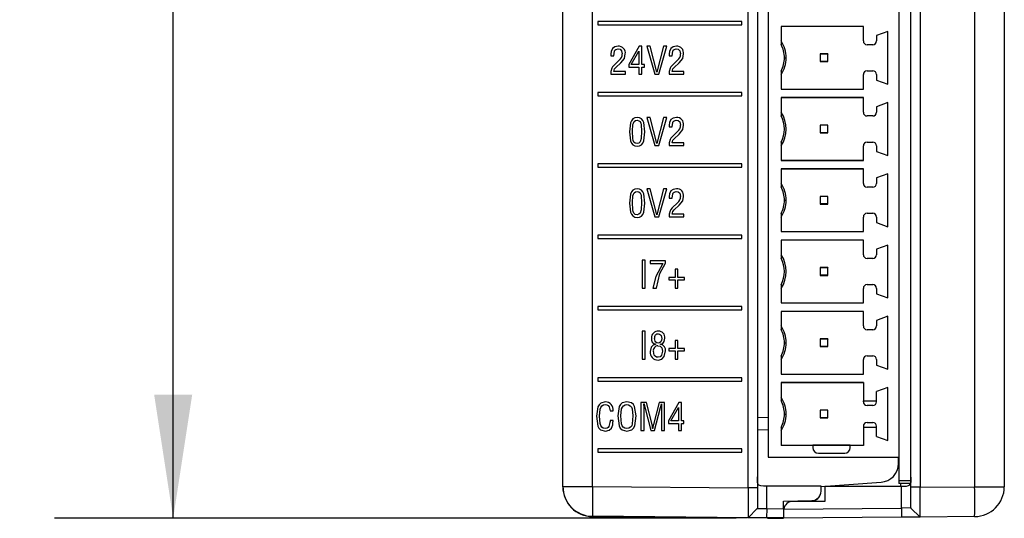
# Model space of a CAD drawing. Header units: millimetres. Extents: x 0 to 559, y 0 to 432.
# Tile 2 of 26: x 104 to 157, y 96 to 122. Entities that reach past the tile are written whole.
import ezdxf

# ---------------------------------------------------------------- set-up
doc = ezdxf.new("R2010")
doc.units = ezdxf.units.MM
doc.header["$LTSCALE"] = 2
doc.layers.add('DIMENSIONS', color=140, linetype='Continuous', lineweight=25)
doc.styles.add('SLDTEXTSTYLE0', font='TXT', dxfattribs={"width": 0.7})
doc.dimstyles.new('SLDDIMSTYLE0', dxfattribs={"dimtxt": 4.316016, "dimasz": 6.604, "dimexe": 0, "dimexo": 0.0625, "dimgap": 1.079004, "dimtad": 0, "dimtih": 1, "dimtoh": 1, "dimdec": 1, "dimrnd": 1e-09, "dimzin": 12, "dimdsep": 46, "dimtxsty": 'SLDTEXTSTYLE0', "dimsah": 1, "dimcen": 0.09, "dimadec": 0, "dimazin": 3, "dimtfac": 1, "dimtdec": 1, "dimtofl": 0, "dimtmove": 0, "dimatfit": 3, "dimfxl": 0, "dimfrac": 2, "dimtolj": 1, "dimtzin": 12, "dimarcsym": 0})

# ---------------------------------------------------------------- blocks, each defined once
blk = doc.blocks.new('_D')
at = {"layer": 'DIMENSIONS'}
for p, q in [((132.637, 200.338), (105.832, 200.338)), ((112.182, 200.338), (112.182, 155.891)), ((105.769, 148.065), (104.32, 148.065)), ((104.32, 148.065), (104.32, 141.205)), ((118.594, 148.065), (120.044, 148.065)), ((120.044, 148.065), (120.044, 141.205)), ((104.32, 141.205), (105.769, 141.205)), ((120.044, 141.205), (118.594, 141.205)), ((112.182, 95.791), (112.182, 140.239)), ((142.284, 95.791), (105.832, 95.791))]:
    blk.add_line(p, q, dxfattribs=at)
for points in [[(112.182, 200.338), (111.166, 193.734), (113.198, 193.734)], [(112.182, 95.791), (113.198, 102.395), (111.166, 102.395)]]:
    blk.add_solid(points, dxfattribs=at)
at = {"layer": 'DIMENSIONS', "char_height": 4.2333, "attachment_point": 1, "style": 'SLDTEXTSTYLE0'}
for s, insert in [('104.5', (103.974, 154.488)), ('4.12', (105.769, 146.662))]:
    blk.add_mtext(s, dxfattribs=dict(at, insert=insert))

msp = doc.modelspace()

# ---------------------------------------------------------------- linework, layer by layer
for p, q in [((142.926, 97.425), (142.926, 169.23)), ((143.422, 169.23), (143.422, 97.425)), ((151.629, 97.455), (151.629, 169.214)), ((152.129, 168.964), (152.129, 97.455)), ((155.043, 168.964), (155.043, 97.481)), ((156.629, 168.964), (156.629, 97.481)), ((143.992, 168.401), (143.992, 99.066)), ((150.992, 168.401), (150.992, 99.066)), ((134.608, 97.497), (134.608, 162.37)), ((133.019, 97.481), (133.019, 162.103)), ((133.022, 97.497), (133.022, 162.12)), ((142.595, 122.36), (134.896, 122.36)), ((134.896, 122.36), (134.896, 122.18)), ((134.896, 122.36), (134.896, 122.18)), ((134.896, 122.18), (142.595, 122.18)), ((142.595, 122.18), (142.595, 122.36)), ((149.092, 122.091), (144.692, 122.091)), ((144.692, 122.091), (144.692, 121.12)), ((149.092, 122.081), (144.692, 122.081)), ((149.092, 121.311), (149.092, 122.091)), ((150.392, 121.826), (149.792, 121.608)), ((150.392, 118.997), (150.392, 121.826)), ((149.592, 121.111), (149.292, 121.111)), ((149.792, 121.608), (149.792, 121.311)), ((135.586, 120.615), (135.586, 120.523)), ((135.586, 120.615), (135.586, 120.615)), ((135.586, 120.615), (135.586, 120.523)), ((135.679, 120.916), (135.679, 120.916)), ((135.971, 120.885), (135.971, 120.885)), ((135.979, 121.031), (135.979, 121.031)), ((136.196, 120.619), (136.196, 120.619)), ((137.102, 121.031), (136.549, 120.052)), ((137.102, 121.031), (136.549, 120.052)), ((136.676, 120.048), (137.084, 120.77)), ((137.084, 120.77), (137.088, 120.77)), ((137.088, 120.77), (137.088, 120.77)), ((137.088, 120.77), (137.088, 120.048)), ((137.088, 120.77), (137.088, 120.048)), ((137.249, 121.031), (137.102, 121.031)), ((137.249, 120.048), (137.249, 121.031)), ((137.699, 121.031), (137.515, 121.031)), ((137.515, 121.031), (137.946, 119.531)), ((137.515, 121.031), (137.946, 119.531)), ((138.046, 119.64), (137.699, 121.031)), ((138.4, 121.031), (138.05, 119.64)), ((138.401, 121.031), (138.05, 119.64)), ((138.152, 119.531), (138.585, 121.031)), ((138.585, 121.031), (138.4, 121.031)), ((138.701, 120.615), (138.702, 120.523)), ((138.702, 120.615), (138.701, 120.615)), ((138.702, 120.615), (138.702, 120.523)), ((138.795, 120.916), (138.795, 120.916)), ((139.087, 120.885), (139.086, 120.885)), ((139.095, 121.031), (139.094, 121.031)), ((139.312, 120.619), (139.312, 120.619)), ((146.786, 120.617), (146.786, 120.206)), ((146.792, 120.611), (146.786, 120.617)), ((147.197, 120.617), (146.786, 120.617)), ((146.792, 120.211), (146.792, 120.611)), ((147.192, 120.611), (146.792, 120.611)), ((147.197, 120.617), (147.192, 120.611)), ((147.192, 120.211), (147.192, 120.611)), ((147.197, 120.206), (147.197, 120.617)), ((133.019, 120.438), (133.014, 120.438)), ((135.586, 120.523), (135.747, 120.523)), ((136.037, 120.281), (135.755, 120.004)), ((136.038, 120.281), (135.755, 120.004)), ((135.857, 119.897), (136.125, 120.145)), ((136.038, 120.281), (136.037, 120.281)), ((138.702, 120.523), (138.863, 120.523)), ((139.153, 120.281), (138.871, 120.004)), ((139.153, 120.281), (138.871, 120.004)), ((138.972, 119.897), (139.241, 120.145)), ((139.153, 120.281), (139.153, 120.281)), ((144.872, 120.411), (144.972, 120.411)), ((146.792, 120.211), (146.786, 120.206)), ((146.786, 120.206), (147.197, 120.206)), ((147.192, 120.211), (146.792, 120.211)), ((147.197, 120.206), (147.192, 120.211)), ((135.584, 119.531), (136.375, 119.531)), ((135.642, 119.853), (135.642, 119.853)), ((136.375, 119.677), (135.749, 119.677)), ((135.755, 120.004), (135.755, 120.004)), ((136.375, 119.531), (136.375, 119.677)), ((136.549, 120.052), (136.549, 119.902)), ((136.549, 120.052), (136.549, 120.052)), ((136.549, 120.052), (136.549, 119.902)), ((136.549, 119.902), (137.088, 119.902)), ((137.088, 120.048), (136.676, 120.048)), ((137.088, 120.048), (137.088, 120.048)), ((137.088, 119.902), (137.088, 119.531)), ((137.088, 119.902), (137.088, 119.902)), ((137.088, 119.902), (137.088, 119.531)), ((137.088, 119.531), (137.249, 119.531)), ((137.384, 120.048), (137.249, 120.048)), ((137.249, 119.531), (137.249, 119.902)), ((137.249, 119.902), (137.384, 119.902)), ((137.384, 119.902), (137.384, 120.048)), ((137.946, 119.531), (138.152, 119.531)), ((138.05, 119.64), (138.046, 119.64)), ((138.05, 119.64), (138.05, 119.64)), ((138.7, 119.531), (139.491, 119.531)), ((138.758, 119.853), (138.757, 119.853)), ((139.491, 119.677), (138.865, 119.677)), ((138.871, 120.004), (138.871, 120.004)), ((139.491, 119.531), (139.491, 119.677)), ((144.692, 119.702), (144.692, 118.731)), ((149.292, 119.711), (149.592, 119.711)), ((149.092, 118.731), (149.092, 119.511)), ((149.792, 119.511), (149.792, 119.215)), ((149.792, 119.215), (150.392, 118.997)), ((142.595, 118.55), (134.896, 118.55)), ((134.896, 118.55), (134.896, 118.37)), ((134.896, 118.55), (134.896, 118.37)), ((142.595, 118.37), (142.595, 118.55)), ((144.692, 118.741), (149.092, 118.741)), ((144.692, 118.731), (149.092, 118.731)), ((134.896, 118.37), (142.595, 118.37)), ((149.092, 118.281), (144.692, 118.281)), ((144.692, 118.281), (144.692, 117.31)), ((149.092, 118.271), (144.692, 118.271)), ((149.092, 117.501), (149.092, 118.281)), ((150.392, 118.016), (149.792, 117.798)), ((150.392, 115.187), (150.392, 118.016)), ((149.792, 117.798), (149.792, 117.501)), ((136.992, 117.075), (136.991, 117.075)), ((137.699, 117.221), (137.515, 117.221)), ((137.515, 117.221), (137.946, 115.721)), ((137.515, 117.221), (137.946, 115.721)), ((138.046, 115.83), (137.699, 117.221)), ((138.4, 117.221), (138.05, 115.83)), ((138.401, 117.221), (138.05, 115.83)), ((138.152, 115.721), (138.585, 117.221)), ((138.585, 117.221), (138.4, 117.221)), ((138.795, 117.106), (138.795, 117.106)), ((139.087, 117.075), (139.086, 117.075)), ((139.095, 117.221), (139.094, 117.221)), ((149.592, 117.301), (149.292, 117.301)), ((136.586, 116.456), (136.585, 116.456)), ((136.75, 116.482), (136.75, 116.482)), ((137.235, 116.482), (137.235, 116.482)), ((138.701, 116.805), (138.702, 116.713)), ((138.702, 116.805), (138.701, 116.805)), ((138.702, 116.805), (138.702, 116.713)), ((138.702, 116.713), (138.863, 116.713)), ((139.153, 116.471), (138.871, 116.194)), ((139.153, 116.471), (138.871, 116.194)), ((139.153, 116.471), (139.153, 116.471)), ((139.312, 116.809), (139.312, 116.809)), ((146.786, 116.807), (146.786, 116.396)), ((146.792, 116.801), (146.786, 116.807)), ((147.197, 116.807), (146.786, 116.807)), ((146.792, 116.401), (146.786, 116.396)), ((146.786, 116.396), (147.197, 116.396)), ((146.792, 116.401), (146.792, 116.801)), ((147.192, 116.801), (146.792, 116.801)), ((147.192, 116.401), (146.792, 116.401)), ((147.197, 116.807), (147.192, 116.801)), ((147.192, 116.401), (147.192, 116.801)), ((147.197, 116.396), (147.192, 116.401)), ((147.197, 116.396), (147.197, 116.807)), ((138.758, 116.043), (138.757, 116.043)), ((139.491, 115.867), (138.865, 115.867)), ((138.871, 116.194), (138.871, 116.194)), ((138.972, 116.087), (139.241, 116.335)), ((139.491, 115.721), (139.491, 115.867)), ((144.692, 115.892), (144.692, 114.921)), ((149.292, 115.901), (149.592, 115.901)), ((136.992, 115.83), (136.991, 115.83)), ((136.991, 115.684), (136.992, 115.684)), ((136.992, 115.684), (136.992, 115.684)), ((137.946, 115.721), (138.152, 115.721)), ((138.05, 115.83), (138.046, 115.83)), ((138.05, 115.83), (138.05, 115.83)), ((138.7, 115.721), (139.491, 115.721)), ((149.092, 114.921), (149.092, 115.701)), ((149.792, 115.701), (149.792, 115.405)), ((149.792, 115.405), (150.392, 115.187)), ((144.692, 114.931), (149.092, 114.931)), ((144.692, 114.921), (149.092, 114.921)), ((142.595, 114.74), (134.896, 114.74)), ((134.896, 114.74), (134.896, 114.56)), ((134.896, 114.74), (134.896, 114.56)), ((134.896, 114.56), (142.595, 114.56)), ((142.595, 114.56), (142.595, 114.74)), ((149.092, 114.476), (144.692, 114.476)), ((144.692, 114.476), (144.692, 113.505)), ((149.092, 114.466), (144.692, 114.466)), ((149.092, 113.696), (149.092, 114.476)), ((150.392, 114.211), (149.792, 113.993)), ((149.792, 113.993), (149.792, 113.696)), ((150.392, 111.382), (150.392, 114.211)), ((136.992, 113.265), (136.991, 113.265)), ((137.699, 113.411), (137.515, 113.411)), ((137.515, 113.411), (137.946, 111.911)), ((137.515, 113.411), (137.946, 111.911)), ((138.046, 112.02), (137.699, 113.411)), ((138.4, 113.411), (138.05, 112.02)), ((138.401, 113.411), (138.05, 112.02)), ((138.152, 111.911), (138.585, 113.411)), ((138.585, 113.411), (138.4, 113.411)), ((138.795, 113.296), (138.795, 113.296)), ((139.087, 113.265), (139.086, 113.265)), ((139.095, 113.411), (139.094, 113.411)), ((149.592, 113.496), (149.292, 113.496)), ((138.701, 112.995), (138.702, 112.903)), ((138.702, 112.995), (138.701, 112.995)), ((138.702, 112.995), (138.702, 112.903)), ((138.702, 112.903), (138.863, 112.903)), ((139.312, 112.999), (139.312, 112.999)), ((144.872, 112.796), (144.972, 112.796)), ((146.786, 113.002), (146.786, 112.591)), ((146.792, 112.996), (146.786, 113.002)), ((147.197, 113.002), (146.786, 113.002)), ((146.792, 112.596), (146.792, 112.996)), ((147.192, 112.996), (146.792, 112.996)), ((147.197, 113.002), (147.192, 112.996)), ((147.192, 112.596), (147.192, 112.996)), ((147.197, 112.591), (147.197, 113.002)), ((136.586, 112.646), (136.585, 112.646)), ((136.75, 112.672), (136.75, 112.672)), ((137.235, 112.672), (137.235, 112.672)), ((138.758, 112.233), (138.757, 112.233)), ((139.153, 112.661), (138.871, 112.384)), ((139.153, 112.661), (138.871, 112.384)), ((138.871, 112.384), (138.871, 112.384)), ((138.972, 112.277), (139.241, 112.525)), ((139.153, 112.661), (139.153, 112.661)), ((146.792, 112.596), (146.786, 112.591)), ((146.786, 112.591), (147.197, 112.591)), ((147.192, 112.596), (146.792, 112.596)), ((147.197, 112.591), (147.192, 112.596)), ((136.992, 112.02), (136.991, 112.02)), ((136.991, 111.874), (136.992, 111.874)), ((136.992, 111.874), (136.992, 111.874)), ((137.946, 111.911), (138.152, 111.911)), ((138.05, 112.02), (138.046, 112.02)), ((138.05, 112.02), (138.05, 112.02)), ((138.7, 111.911), (139.491, 111.911)), ((139.491, 112.057), (138.865, 112.057)), ((139.491, 111.911), (139.491, 112.057)), ((144.692, 112.087), (144.692, 111.116)), ((149.092, 111.116), (149.092, 111.896)), ((149.292, 112.096), (149.592, 112.096)), ((149.792, 111.896), (149.792, 111.6)), ((144.692, 111.126), (149.092, 111.126)), ((144.692, 111.116), (149.092, 111.116)), ((149.792, 111.6), (150.392, 111.382)), ((142.595, 110.93), (134.896, 110.93)), ((134.896, 110.93), (134.896, 110.75)), ((134.896, 110.93), (134.896, 110.75)), ((134.896, 110.75), (142.595, 110.75)), ((142.595, 110.75), (142.595, 110.93)), ((149.092, 110.666), (144.692, 110.666)), ((144.692, 110.666), (144.692, 109.695)), ((149.092, 110.656), (144.692, 110.656)), ((149.092, 109.886), (149.092, 110.666)), ((150.392, 110.401), (149.792, 110.183)), ((149.792, 110.183), (149.792, 109.886)), ((150.392, 107.572), (150.392, 110.401)), ((137.416, 109.601), (137.255, 109.601)), ((137.255, 109.601), (137.255, 108.101)), ((137.255, 109.601), (137.255, 108.101)), ((137.416, 108.101), (137.416, 109.601)), ((138.512, 109.564), (137.699, 109.564)), ((137.699, 109.564), (137.699, 109.418)), ((137.699, 109.564), (137.699, 109.418)), ((138.512, 109.43), (138.512, 109.564)), ((149.592, 109.686), (149.292, 109.686)), ((137.699, 109.418), (138.376, 109.418)), ((138.376, 109.418), (138.376, 109.418)), ((139.178, 109.107), (139.036, 109.107)), ((139.036, 109.107), (139.036, 108.674)), ((139.036, 109.107), (139.036, 108.674)), ((139.178, 108.674), (139.178, 109.107)), ((146.786, 109.192), (146.786, 108.781)), ((146.792, 109.186), (146.786, 109.192)), ((147.197, 109.192), (146.786, 109.192)), ((146.792, 108.786), (146.792, 109.186)), ((147.192, 109.186), (146.792, 109.186)), ((147.197, 109.192), (147.192, 109.186)), ((147.192, 108.786), (147.192, 109.186)), ((147.197, 108.781), (147.197, 109.192)), ((139.036, 108.674), (138.693, 108.674)), ((138.693, 108.674), (138.693, 108.547)), ((138.693, 108.674), (138.693, 108.547)), ((138.693, 108.547), (139.036, 108.547)), ((139.036, 108.674), (139.036, 108.674)), ((139.036, 108.547), (139.036, 108.101)), ((139.036, 108.547), (139.036, 108.547)), ((139.036, 108.547), (139.036, 108.101)), ((139.523, 108.674), (139.178, 108.674)), ((139.178, 108.101), (139.178, 108.547)), ((139.178, 108.547), (139.523, 108.547)), ((139.523, 108.547), (139.523, 108.674)), ((146.792, 108.786), (146.786, 108.781)), ((146.786, 108.781), (147.197, 108.781)), ((147.192, 108.786), (146.792, 108.786)), ((147.197, 108.781), (147.192, 108.786)), ((137.255, 108.101), (137.416, 108.101)), ((137.841, 108.101), (138.024, 108.101)), ((139.036, 108.101), (139.178, 108.101)), ((144.692, 108.277), (144.692, 107.306)), ((149.092, 107.306), (149.092, 108.086)), ((149.292, 108.286), (149.592, 108.286)), ((149.792, 108.086), (149.792, 107.79)), ((149.792, 107.79), (150.392, 107.572)), ((142.595, 107.12), (134.896, 107.12)), ((134.896, 107.12), (134.896, 106.94)), ((134.896, 107.12), (134.896, 106.94)), ((134.896, 106.94), (142.595, 106.94)), ((142.595, 106.94), (142.595, 107.12)), ((144.692, 107.316), (149.092, 107.316)), ((144.692, 107.306), (149.092, 107.306)), ((149.092, 106.856), (144.692, 106.856)), ((144.692, 106.856), (144.692, 105.885)), ((149.092, 106.846), (144.692, 106.846)), ((149.092, 106.076), (149.092, 106.856)), ((150.392, 106.591), (149.792, 106.373)), ((149.792, 106.373), (149.792, 106.076)), ((150.392, 103.762), (150.392, 106.591)), ((149.592, 105.876), (149.292, 105.876)), ((137.416, 105.791), (137.255, 105.791)), ((137.255, 105.791), (137.255, 104.291)), ((137.255, 105.791), (137.255, 104.291)), ((137.416, 104.291), (137.416, 105.791)), ((137.754, 105.432), (137.754, 105.432)), ((137.919, 105.413), (137.919, 105.413)), ((138.119, 105.645), (138.119, 105.645)), ((138.131, 105.791), (138.131, 105.791)), ((138.31, 105.407), (138.31, 105.407)), ((146.786, 105.382), (146.786, 104.971)), ((146.792, 105.376), (146.786, 105.382)), ((147.197, 105.382), (146.786, 105.382)), ((146.792, 104.976), (146.792, 105.376)), ((147.192, 105.376), (146.792, 105.376)), ((147.197, 105.382), (147.192, 105.376)), ((147.192, 104.976), (147.192, 105.376)), ((147.197, 104.971), (147.197, 105.382)), ((137.986, 105.096), (137.986, 105.093)), ((137.986, 105.096), (137.986, 105.096)), ((137.986, 105.096), (137.986, 105.093)), ((137.986, 105.093), (137.986, 105.093)), ((138.106, 105.014), (138.105, 105.014)), ((138.121, 105.161), (138.121, 105.161)), ((138.249, 105.092), (138.249, 105.097)), ((139.036, 104.864), (138.693, 104.864)), ((138.693, 104.864), (138.693, 104.737)), ((138.693, 104.864), (138.693, 104.737)), ((139.178, 105.297), (139.036, 105.297)), ((139.036, 105.297), (139.036, 104.864)), ((139.036, 105.297), (139.036, 104.864)), ((139.036, 104.864), (139.036, 104.864)), ((139.178, 104.864), (139.178, 105.297)), ((139.523, 104.864), (139.178, 104.864)), ((139.523, 104.737), (139.523, 104.864)), ((144.872, 105.176), (144.972, 105.176)), ((146.792, 104.976), (146.786, 104.971)), ((146.786, 104.971), (147.197, 104.971)), ((147.192, 104.976), (146.792, 104.976)), ((147.197, 104.971), (147.192, 104.976)), ((137.255, 104.291), (137.416, 104.291)), ((137.698, 104.713), (137.698, 104.713)), ((137.863, 104.719), (137.863, 104.72)), ((138.118, 104.4), (138.118, 104.4)), ((138.348, 104.721), (138.347, 104.721)), ((138.693, 104.737), (139.036, 104.737)), ((139.036, 104.737), (139.036, 104.291)), ((139.036, 104.737), (139.036, 104.291)), ((139.036, 104.737), (139.036, 104.737)), ((139.036, 104.291), (139.178, 104.291)), ((139.178, 104.291), (139.178, 104.737)), ((139.178, 104.737), (139.523, 104.737)), ((144.692, 104.467), (144.692, 103.496)), ((149.092, 103.496), (149.092, 104.276)), ((149.292, 104.476), (149.592, 104.476)), ((149.792, 104.276), (149.792, 103.98)), ((138.114, 104.254), (138.114, 104.254)), ((149.792, 103.98), (150.392, 103.762)), ((142.595, 103.31), (134.896, 103.31)), ((134.896, 103.31), (134.896, 103.13)), ((134.896, 103.31), (134.896, 103.13)), ((142.595, 103.13), (142.595, 103.31)), ((144.692, 103.506), (149.092, 103.506)), ((144.692, 103.496), (149.092, 103.496)), ((134.896, 103.13), (142.595, 103.13)), ((149.092, 103.046), (144.692, 103.046)), ((144.692, 103.046), (144.692, 102.075)), ((149.092, 103.036), (144.692, 103.036)), ((149.092, 103.046), (149.092, 102.066)), ((150.392, 102.781), (149.792, 102.563)), ((150.392, 99.952), (150.392, 102.781)), ((149.792, 102.066), (149.792, 102.563)), ((135.28, 101.872), (135.279, 101.872)), ((135.292, 102.018), (135.292, 102.018)), ((136.442, 101.872), (136.441, 101.872)), ((136.449, 102.018), (136.449, 102.018)), ((137.49, 101.981), (137.2, 101.981)), ((137.2, 101.981), (137.2, 100.482)), ((137.2, 101.981), (137.2, 100.482)), ((137.357, 101.909), (137.361, 101.91)), ((137.361, 101.715), (137.357, 101.909)), ((137.361, 101.91), (137.361, 101.91)), ((137.361, 100.482), (137.361, 101.715)), ((137.405, 101.725), (137.724, 100.482)), ((137.405, 101.725), (137.405, 101.725)), ((137.405, 101.725), (137.724, 100.482)), ((137.789, 100.812), (137.49, 101.981)), ((138.166, 101.981), (137.864, 100.814)), ((138.166, 101.981), (137.864, 100.814)), ((137.925, 100.482), (138.243, 101.707)), ((138.455, 101.981), (138.166, 101.981)), ((138.29, 101.909), (138.294, 101.91)), ((138.293, 101.719), (138.294, 100.482)), ((138.294, 101.719), (138.293, 101.719)), ((138.294, 101.91), (138.294, 101.91)), ((138.294, 101.719), (138.294, 100.482)), ((138.455, 100.482), (138.455, 101.981)), ((139.216, 101.981), (138.663, 101.002)), ((139.216, 101.981), (138.663, 101.002)), ((138.79, 100.998), (139.199, 101.72)), ((139.199, 101.72), (139.203, 101.72)), ((139.203, 101.72), (139.203, 100.998)), ((139.203, 101.72), (139.203, 101.72)), ((139.203, 101.72), (139.203, 100.998)), ((139.364, 101.981), (139.216, 101.981)), ((139.364, 100.998), (139.364, 101.981)), ((149.092, 102.066), (149.792, 102.066)), ((149.092, 102.016), (149.092, 102.066)), ((149.592, 101.816), (149.292, 101.816)), ((149.792, 102.016), (149.792, 102.066)), ((134.824, 101.253), (134.824, 101.253)), ((135.549, 101.538), (135.71, 101.538)), ((135.955, 101.267), (135.955, 101.267)), ((135.955, 101.267), (135.955, 101.267)), ((136.771, 101.263), (136.771, 101.263)), ((136.771, 101.263), (136.771, 101.263)), ((143.992, 101.167), (143.422, 101.187)), ((144.872, 101.366), (144.972, 101.366)), ((146.786, 101.572), (146.786, 101.161)), ((146.792, 101.566), (146.786, 101.572)), ((147.197, 101.572), (146.786, 101.572)), ((146.792, 101.166), (146.786, 101.161)), ((146.786, 101.161), (147.197, 101.161)), ((146.792, 101.166), (146.792, 101.566)), ((147.192, 101.566), (146.792, 101.566)), ((147.192, 101.166), (146.792, 101.166)), ((147.197, 101.572), (147.192, 101.566)), ((147.192, 101.166), (147.192, 101.566)), ((147.197, 101.161), (147.192, 101.166)), ((147.197, 101.161), (147.197, 101.572)), ((135.28, 100.59), (135.279, 100.59)), ((135.539, 100.92), (135.539, 100.92)), ((135.71, 101.024), (135.549, 101.024)), ((136.446, 100.59), (136.445, 100.59)), ((137.825, 100.59), (137.821, 100.59)), ((137.825, 100.59), (137.825, 100.59)), ((137.864, 100.814), (137.864, 100.814)), ((138.663, 101.002), (138.663, 100.852)), ((138.663, 101.002), (138.663, 101.002)), ((138.663, 101.002), (138.663, 100.852)), ((138.663, 100.852), (139.203, 100.852)), ((139.203, 100.998), (138.79, 100.998)), ((139.203, 100.998), (139.203, 100.998)), ((139.203, 100.852), (139.203, 100.481)), ((139.203, 100.852), (139.203, 100.852)), ((139.203, 100.852), (139.203, 100.481)), ((139.498, 100.998), (139.364, 100.998)), ((139.364, 100.481), (139.364, 100.852)), ((139.364, 100.852), (139.498, 100.852)), ((139.498, 100.852), (139.498, 100.998)), ((144.692, 100.657), (144.692, 99.686)), ((149.092, 100.716), (149.092, 100.666)), ((149.092, 100.666), (149.092, 99.686)), ((149.092, 100.666), (149.792, 100.666)), ((149.292, 100.916), (149.592, 100.916)), ((149.792, 100.666), (149.792, 100.716)), ((149.792, 100.17), (149.792, 100.666)), ((137.2, 100.482), (137.361, 100.482)), ((137.724, 100.482), (137.925, 100.482)), ((138.294, 100.482), (138.455, 100.482)), ((139.203, 100.481), (139.364, 100.481)), ((143.992, 100.499), (143.422, 100.514)), ((149.792, 100.17), (150.392, 99.952)), ((144.692, 99.696), (149.092, 99.696)), ((146.392, 99.686), (144.692, 99.686)), ((148.392, 99.693), (146.392, 99.693)), ((146.392, 99.693), (146.392, 99.686)), ((146.392, 99.686), (146.392, 99.57)), ((148.392, 99.686), (148.392, 99.693)), ((148.392, 99.57), (148.392, 99.686)), ((149.092, 99.686), (148.392, 99.686)), ((142.595, 99.5), (134.896, 99.5)), ((134.896, 99.5), (134.896, 99.32)), ((134.896, 99.5), (134.896, 99.32)), ((134.896, 99.32), (142.595, 99.32)), ((142.595, 99.32), (142.595, 99.5)), ((143.992, 99.066), (150.992, 99.066)), ((146.692, 99.27), (148.092, 99.27)), ((150.969, 98.717), (150.969, 99.066)), ((150.989, 99.066), (150.989, 97.794)), ((133.022, 97.497), (134.608, 97.497)), ((134.608, 97.497), (142.926, 97.425)), ((143.422, 97.425), (142.926, 97.425)), ((143.422, 97.425), (143.422, 96.321)), ((143.922, 96.312), (143.922, 97.511)), ((146.827, 97.511), (143.922, 97.511)), ((146.827, 97.495), (150.039, 97.719)), ((146.827, 97.238), (146.827, 97.511)), ((151.129, 97.494), (147.024, 97.494)), ((147.024, 97.494), (147.024, 96.694)), ((151.626, 97.794), (150.989, 97.794)), ((150.989, 97.794), (150.989, 97.644)), ((151.608, 97.644), (150.989, 97.644)), ((151.069, 97.644), (151.069, 97.494)), ((151.129, 96.342), (151.129, 97.494)), ((151.561, 97.644), (151.561, 97.561)), ((151.629, 96.351), (151.629, 97.455)), ((152.129, 97.455), (151.629, 97.455)), ((152.129, 97.455), (155.043, 97.481)), ((155.043, 97.481), (156.629, 97.481)), ((144.827, 96.711), (146.336, 96.738)), ((146.333, 96.721), (144.827, 96.695)), ((144.827, 96.304), (144.827, 96.711)), ((147.024, 96.694), (145.324, 96.694)), ((134.605, 95.881), (142.877, 95.808)), ((142.926, 95.825), (134.608, 95.898)), ((143.413, 96.312), (142.926, 95.825)), ((143.413, 96.312), (143.422, 96.321)), ((143.922, 96.312), (143.917, 95.816)), ((143.922, 96.312), (144.827, 96.304)), ((151.134, 95.847), (144.824, 95.791)), ((144.827, 96.304), (144.827, 95.808)), ((144.833, 96.287), (151.129, 96.342)), ((151.629, 96.351), (151.129, 96.342)), ((151.129, 96.342), (151.134, 95.847)), ((152.129, 95.855), (151.134, 95.847)), ((151.629, 96.351), (151.638, 96.342)), ((151.638, 96.342), (152.129, 95.855)), ((155.043, 95.881), (152.129, 95.855)), ((143.917, 95.816), (142.926, 95.825)), ((144.827, 95.808), (143.917, 95.816)), ((143.965, 95.799), (144.824, 95.791)), ((144.824, 95.791), (144.824, 95.808))]:
    msp.add_line(p, q)
at = {"flags": 128}
for points in [[(135.679, 120.916), (135.602, 120.755), (135.586, 120.615)], [(135.679, 120.916), (135.602, 120.755), (135.586, 120.615)], [(135.979, 121.031), (135.798, 120.999), (135.679, 120.916)], [(135.979, 121.031), (135.798, 120.999), (135.679, 120.916)], [(135.747, 120.523), (135.778, 120.763), (135.807, 120.816), (135.854, 120.855), (135.971, 120.885)], [(135.971, 120.885), (136.08, 120.865), (136.16, 120.79), (136.196, 120.619)], [(135.971, 120.885), (136.08, 120.865), (136.161, 120.79), (136.196, 120.619)], [(136.125, 120.145), (136.316, 120.381), (136.361, 120.615)], [(138.795, 120.916), (138.718, 120.755), (138.701, 120.615)], [(138.795, 120.916), (138.718, 120.755), (138.702, 120.615)], [(139.094, 121.031), (138.913, 120.999), (138.795, 120.916)], [(139.095, 121.031), (138.913, 120.999), (138.795, 120.916)], [(138.863, 120.523), (138.894, 120.763), (138.923, 120.816), (138.969, 120.855), (139.086, 120.885)], [(139.086, 120.885), (139.196, 120.865), (139.276, 120.79), (139.312, 120.619)], [(139.087, 120.885), (139.196, 120.865), (139.276, 120.79), (139.312, 120.619)], [(139.241, 120.145), (139.432, 120.381), (139.476, 120.615)], [(135.642, 119.853), (135.595, 119.675), (135.584, 119.531)], [(135.642, 119.853), (135.595, 119.675), (135.584, 119.531)], [(135.755, 120.004), (135.684, 119.924), (135.642, 119.853)], [(135.755, 120.004), (135.684, 119.924), (135.642, 119.853)], [(135.749, 119.677), (135.785, 119.813), (135.857, 119.897)], [(138.757, 119.853), (138.711, 119.675), (138.7, 119.531)], [(138.758, 119.853), (138.711, 119.675), (138.7, 119.531)], [(138.871, 120.004), (138.8, 119.924), (138.757, 119.853)], [(138.871, 120.004), (138.8, 119.924), (138.758, 119.853)], [(138.865, 119.677), (138.901, 119.813), (138.972, 119.897)], [(136.991, 117.221), (136.872, 117.199), (136.765, 117.142), (136.686, 117.05), (136.641, 116.938), (136.585, 116.456)], [(136.992, 117.221), (136.872, 117.199), (136.765, 117.142), (136.686, 117.05), (136.641, 116.938), (136.586, 116.456)], [(136.75, 116.482), (136.77, 116.837), (136.791, 116.924), (136.834, 117.002), (136.905, 117.055), (136.991, 117.075)], [(137.399, 116.456), (137.353, 116.945), (137.307, 117.059), (137.224, 117.148), (137.113, 117.201), (136.991, 117.221)], [(136.991, 117.075), (137.076, 117.05), (137.148, 116.998), (137.194, 116.922), (137.215, 116.836), (137.235, 116.482)], [(136.992, 117.075), (137.077, 117.05), (137.148, 116.998), (137.194, 116.922), (137.215, 116.836), (137.235, 116.482)], [(138.795, 117.106), (138.718, 116.945), (138.701, 116.805)], [(138.795, 117.106), (138.718, 116.945), (138.702, 116.805)], [(139.094, 117.221), (138.913, 117.189), (138.795, 117.106)], [(139.095, 117.221), (138.913, 117.189), (138.795, 117.106)], [(138.863, 116.713), (138.894, 116.953), (138.923, 117.006), (138.969, 117.045), (139.086, 117.075)], [(139.086, 117.075), (139.196, 117.055), (139.276, 116.98), (139.312, 116.809)], [(139.087, 117.075), (139.196, 117.055), (139.276, 116.98), (139.312, 116.809)], [(136.585, 116.456), (136.639, 115.97), (136.684, 115.856), (136.763, 115.764), (136.871, 115.708), (136.991, 115.684)], [(136.586, 116.456), (136.639, 115.97), (136.684, 115.856), (136.764, 115.764), (136.872, 115.708), (136.992, 115.684)], [(136.991, 115.83), (136.897, 115.852), (136.819, 115.909), (136.776, 115.996), (136.76, 116.093), (136.75, 116.482)], [(137.235, 116.482), (137.216, 116.098), (137.157, 115.916), (137.084, 115.854), (136.991, 115.83)], [(137.235, 116.482), (137.216, 116.098), (137.158, 115.916), (137.085, 115.854), (136.992, 115.83)], [(136.992, 115.684), (137.113, 115.705), (137.223, 115.759), (137.305, 115.851), (137.349, 115.966), (137.399, 116.456)], [(139.241, 116.335), (139.432, 116.571), (139.476, 116.805)], [(138.757, 116.043), (138.711, 115.865), (138.7, 115.721)], [(138.758, 116.043), (138.711, 115.865), (138.7, 115.721)], [(138.871, 116.194), (138.8, 116.114), (138.757, 116.043)], [(138.871, 116.194), (138.8, 116.114), (138.758, 116.043)], [(138.865, 115.867), (138.901, 116.003), (138.972, 116.087)], [(136.991, 113.411), (136.872, 113.389), (136.765, 113.332), (136.686, 113.24), (136.641, 113.128), (136.585, 112.646)], [(136.992, 113.411), (136.872, 113.389), (136.765, 113.332), (136.686, 113.24), (136.641, 113.128), (136.586, 112.646)], [(136.75, 112.672), (136.77, 113.027), (136.791, 113.114), (136.834, 113.192), (136.905, 113.245), (136.991, 113.265)], [(137.399, 112.646), (137.353, 113.135), (137.307, 113.249), (137.224, 113.338), (137.113, 113.391), (136.991, 113.411)], [(136.991, 113.265), (137.076, 113.24), (137.148, 113.188), (137.194, 113.112), (137.215, 113.026), (137.235, 112.672)], [(136.992, 113.265), (137.077, 113.24), (137.148, 113.188), (137.194, 113.112), (137.215, 113.026), (137.235, 112.672)], [(138.795, 113.296), (138.718, 113.135), (138.701, 112.995)], [(138.795, 113.296), (138.718, 113.135), (138.702, 112.995)], [(139.094, 113.411), (138.913, 113.379), (138.795, 113.296)], [(139.095, 113.411), (138.913, 113.379), (138.795, 113.296)], [(138.863, 112.903), (138.894, 113.143), (138.923, 113.196), (138.969, 113.235), (139.086, 113.265)], [(139.086, 113.265), (139.196, 113.245), (139.276, 113.17), (139.312, 112.999)], [(139.087, 113.265), (139.196, 113.245), (139.276, 113.17), (139.312, 112.999)], [(139.241, 112.525), (139.432, 112.761), (139.476, 112.995)], [(136.585, 112.646), (136.639, 112.16), (136.684, 112.046), (136.763, 111.954), (136.871, 111.898), (136.991, 111.874)], [(136.586, 112.646), (136.639, 112.16), (136.684, 112.046), (136.764, 111.954), (136.872, 111.898), (136.992, 111.874)], [(136.991, 112.02), (136.897, 112.042), (136.819, 112.099), (136.776, 112.186), (136.76, 112.283), (136.75, 112.672)], [(137.235, 112.672), (137.216, 112.288), (137.157, 112.106), (137.084, 112.044), (136.991, 112.02)], [(137.235, 112.672), (137.216, 112.288), (137.158, 112.106), (137.085, 112.044), (136.992, 112.02)], [(136.992, 111.874), (137.113, 111.895), (137.223, 111.949), (137.305, 112.041), (137.349, 112.156), (137.399, 112.646)], [(138.757, 112.233), (138.711, 112.055), (138.7, 111.911)], [(138.758, 112.233), (138.711, 112.055), (138.7, 111.911)], [(138.871, 112.384), (138.8, 112.304), (138.757, 112.233)], [(138.871, 112.384), (138.8, 112.304), (138.758, 112.233)], [(138.865, 112.057), (138.901, 112.193), (138.972, 112.277)], [(138.376, 109.418), (137.99, 108.715), (137.841, 108.101)], [(138.376, 109.418), (137.99, 108.715), (137.841, 108.101)], [(138.024, 108.101), (138.208, 108.88), (138.512, 109.43)], [(138.121, 105.161), (138.053, 105.17), (137.992, 105.202), (137.95, 105.256), (137.919, 105.413)], [(138.119, 105.645), (138.183, 105.637), (138.242, 105.609), (138.281, 105.557), (138.31, 105.407)], [(138.119, 105.645), (138.184, 105.637), (138.242, 105.609), (138.282, 105.557), (138.31, 105.407)], [(138.31, 105.407), (138.301, 105.308), (138.261, 105.218), (138.198, 105.174), (138.121, 105.161)], [(138.31, 105.407), (138.301, 105.308), (138.261, 105.218), (138.198, 105.174), (138.121, 105.161)], [(138.249, 105.097), (138.361, 105.142), (138.437, 105.236), (138.475, 105.421)], [(137.986, 105.093), (137.852, 105.039), (137.752, 104.934), (137.698, 104.713)], [(137.986, 105.093), (137.852, 105.039), (137.752, 104.934), (137.698, 104.713)], [(138.105, 105.014), (138.222, 104.989), (138.306, 104.905), (138.347, 104.721)], [(138.106, 105.014), (138.223, 104.989), (138.307, 104.905), (138.348, 104.721)], [(138.118, 104.4), (138.031, 104.412), (137.954, 104.451), (137.902, 104.52), (137.863, 104.719)], [(138.114, 104.254), (138.306, 104.296), (138.445, 104.434), (138.512, 104.736)], [(138.347, 104.721), (138.301, 104.507), (138.268, 104.462), (138.224, 104.427), (138.118, 104.4)], [(138.348, 104.721), (138.301, 104.507), (138.268, 104.462), (138.224, 104.427), (138.118, 104.4)], [(135.292, 102.018), (135.048, 101.951), (134.955, 101.866), (134.896, 101.754), (134.824, 101.253)], [(135.292, 102.018), (135.049, 101.951), (134.955, 101.866), (134.897, 101.754), (134.824, 101.253)], [(134.988, 101.257), (135.025, 101.633), (135.054, 101.723), (135.108, 101.8), (135.187, 101.851), (135.279, 101.872)], [(135.279, 101.872), (135.37, 101.86), (135.45, 101.819), (135.505, 101.747), (135.549, 101.538)], [(135.28, 101.872), (135.37, 101.86), (135.451, 101.819), (135.505, 101.747), (135.549, 101.538)], [(136.449, 102.018), (136.201, 101.959), (136.1, 101.881), (136.035, 101.771), (135.955, 101.267)], [(136.449, 102.018), (136.201, 101.959), (136.1, 101.881), (136.035, 101.771), (135.955, 101.267)], [(136.12, 101.263), (136.165, 101.645), (136.202, 101.735), (136.262, 101.81), (136.346, 101.856), (136.441, 101.872)], [(136.441, 101.872), (136.537, 101.857), (136.623, 101.812), (136.686, 101.738), (136.724, 101.648), (136.771, 101.263)], [(136.442, 101.872), (136.538, 101.857), (136.623, 101.812), (136.686, 101.738), (136.724, 101.648), (136.771, 101.263)], [(136.936, 101.267), (136.859, 101.769), (136.795, 101.879), (136.695, 101.958), (136.449, 102.018)], [(137.361, 101.91), (137.384, 101.806), (137.405, 101.725)], [(137.361, 101.91), (137.385, 101.806), (137.405, 101.725)], [(138.243, 101.707), (138.27, 101.82), (138.29, 101.909)], [(138.294, 101.91), (138.295, 101.803), (138.293, 101.719)], [(138.294, 101.91), (138.295, 101.803), (138.294, 101.719)], [(134.824, 101.253), (134.884, 100.724), (134.941, 100.604), (135.038, 100.513), (135.294, 100.444)], [(134.824, 101.253), (134.885, 100.724), (134.941, 100.604), (135.038, 100.513), (135.294, 100.444)], [(135.279, 100.59), (135.181, 100.615), (135.099, 100.672), (135.044, 100.757), (135.016, 100.854), (134.988, 101.257)], [(135.955, 101.267), (136.027, 100.729), (136.086, 100.606), (136.185, 100.514), (136.445, 100.444)], [(135.955, 101.267), (136.027, 100.729), (136.086, 100.606), (136.185, 100.514), (136.446, 100.444)], [(136.445, 100.59), (136.341, 100.605), (136.249, 100.655), (136.187, 100.741), (136.155, 100.841), (136.12, 101.263)], [(136.445, 100.444), (136.706, 100.514), (136.805, 100.606), (136.865, 100.729), (136.936, 101.267)], [(136.771, 101.263), (136.736, 100.842), (136.704, 100.741), (136.642, 100.655), (136.55, 100.605), (136.445, 100.59)], [(136.771, 101.263), (136.736, 100.842), (136.704, 100.741), (136.642, 100.655), (136.55, 100.605), (136.446, 100.59)], [(135.539, 100.92), (135.477, 100.695), (135.442, 100.648), (135.394, 100.615), (135.279, 100.59)], [(135.539, 100.92), (135.477, 100.695), (135.442, 100.648), (135.394, 100.615), (135.28, 100.59)], [(135.294, 100.444), (135.497, 100.495), (135.617, 100.608)], [(135.549, 101.024), (135.543, 100.966), (135.539, 100.92)], [(135.549, 101.024), (135.543, 100.966), (135.539, 100.92)], [(135.617, 100.608), (135.686, 100.783), (135.702, 100.931)], [(135.702, 100.931), (135.706, 100.983), (135.71, 101.024)], [(137.821, 100.59), (137.807, 100.715), (137.789, 100.812)], [(137.864, 100.814), (137.839, 100.689), (137.825, 100.59)], [(137.864, 100.814), (137.839, 100.689), (137.825, 100.59)], [(143.922, 97.511), (143.757, 97.512), (143.612, 97.523), (143.507, 97.563), (143.453, 97.633), (143.429, 97.729), (143.422, 97.857), (143.422, 98.011)], [(151.629, 97.994), (151.629, 97.863), (151.624, 97.741), (151.606, 97.637), (151.563, 97.562), (151.494, 97.52), (151.383, 97.499), (151.292, 97.496), (151.129, 97.494)]]:
    msp.add_lwpolyline(points, dxfattribs=at)
for centre, radius, start, end in [((143.385, 120.411), 1.586, 0, 34.563), ((143.385, 120.411), 1.486, 0, 28.4893), ((149.292, 121.311), 0.2, 180, 270), ((149.592, 121.311), 0.2, 270, 0), ((135.995, 120.663), 0.369, 352.5845, 92.5462), ((135.806, 120.596), 0.39, 306.2964, 3.4781), ((135.807, 120.596), 0.39, 306.2964, 3.4781), ((139.111, 120.663), 0.369, 352.5845, 92.5462), ((138.922, 120.596), 0.39, 306.2964, 3.4781), ((138.922, 120.596), 0.39, 306.2964, 3.4781), ((143.385, 120.411), 1.486, 331.5107, 0), ((143.385, 120.411), 1.586, 325.437, 0), ((149.292, 119.511), 0.2, 90, 180), ((149.592, 119.511), 0.2, 0, 90), ((143.385, 116.601), 1.586, 325.437, 34.563), ((149.292, 117.501), 0.2, 180, 270), ((149.592, 117.501), 0.2, 270, 0), ((139.111, 116.853), 0.369, 352.5845, 92.5462), ((143.385, 116.601), 1.486, 331.5107, 28.4893), ((138.922, 116.786), 0.39, 306.2964, 3.4781), ((138.922, 116.786), 0.39, 306.2964, 3.4781), ((149.292, 115.701), 0.2, 90, 180), ((149.592, 115.701), 0.2, 0, 90), ((139.111, 113.043), 0.369, 352.5845, 92.5462), ((143.385, 112.796), 1.586, 0, 34.563), ((143.385, 112.796), 1.486, 0, 28.4893), ((149.292, 113.696), 0.2, 180, 270), ((149.592, 113.696), 0.2, 270, 360), ((138.922, 112.976), 0.39, 306.2964, 3.4781), ((138.922, 112.976), 0.39, 306.2964, 3.4781), ((143.385, 112.796), 1.486, 331.5107, 0), ((143.385, 112.796), 1.586, 325.437, 0), ((149.292, 111.896), 0.2, 90, 180), ((149.592, 111.896), 0.2, 0, 90), ((143.385, 108.986), 1.586, 325.437, 34.563), ((143.385, 108.986), 1.486, 331.5107, 28.4893), ((149.292, 109.886), 0.2, 180, 270), ((149.592, 109.886), 0.2, 270, 0), ((149.292, 108.086), 0.2, 90, 180), ((149.592, 108.086), 0.2, 0, 90), ((143.385, 105.176), 1.586, 0, 34.563), ((143.385, 105.176), 1.486, 0, 28.4893), ((149.292, 106.076), 0.2, 180, 270), ((149.592, 106.076), 0.2, 270, 0), ((138.041, 105.382), 0.291, 170.1987, 259.1895), ((138.041, 105.382), 0.291, 170.1987, 259.1895), ((138.098, 105.448), 0.345, 84.5236, 182.7282), ((138.098, 105.448), 0.345, 84.5236, 182.7282), ((138.11, 105.45), 0.195, 87.4307, 190.9841), ((138.15, 105.464), 0.328, 352.5953, 93.2636), ((138.111, 104.763), 0.252, 91.269, 189.9001), ((138.186, 104.771), 0.328, 353.8476, 78.9761), ((143.385, 105.176), 1.486, 331.5107, 0), ((143.385, 105.176), 1.586, 325.437, 0), ((138.093, 104.653), 0.4, 171.3684, 272.8989), ((138.093, 104.653), 0.4, 171.3684, 272.8989), ((149.292, 104.276), 0.2, 90, 180), ((149.592, 104.276), 0.2, 0, 90), ((143.385, 101.366), 1.586, 0, 34.563), ((135.297, 101.6), 0.418, 351.4947, 90.6778), ((143.385, 101.366), 1.486, 0, 28.4893), ((149.292, 102.016), 0.2, 180, 270), ((149.592, 102.016), 0.2, 270, 0), ((143.385, 101.366), 1.486, 331.5107, 0), ((143.385, 101.366), 1.586, 325.437, 0), ((149.292, 100.716), 0.2, 90, 180), ((149.592, 100.716), 0.2, 360, 90), ((146.692, 99.57), 0.3, 180, 270), ((148.092, 99.57), 0.3, 270, 0), ((149.969, 98.717), 1, 274, 360), ((134.619, 97.481), 1.6, 180, 269.5), ((134.622, 97.497), 1.6, 180, 269.5), ((180.447, 96.697), 45.846, 179.0002, 180.9998), ((277.848, 96.625), 134.925, 179.66029, 180.33971), ((-8.482, 96.655), 160.614, 359.71463, 0.28537), ((109.204, 96.681), 45.846, 359.0002, 0.9998), ((155.029, 97.481), 1.6, 270.5, 0), ((146.324, 97.221), 0.5, 271, 352.4104), ((146.327, 97.238), 0.5, 271, 0), ((145.324, 96.194), 0.5, 90, 169.3121), ((146.996, 288.452), 192.164, 268.93417, 269.08328)]:
    msp.add_arc(centre, radius, start, end)

# ---------------------------------------------------------------- dimensions: what is measured, and where the dimension line sits
at = {"layer": 'DIMENSIONS'}
dim = msp.add_linear_dim(base=(112.182, 200.338), p1=(144.824, 95.791), p2=(135.177, 200.338), angle=90, dimstyle='SLDDIMSTYLE0', dxfattribs=at)
dim.commit()
dim.dimension.update_dxf_attribs({"geometry": '_D', "text_midpoint": (112.182, 148.065), "dimtype": 160})

doc.saveas('drawing.dxf')
